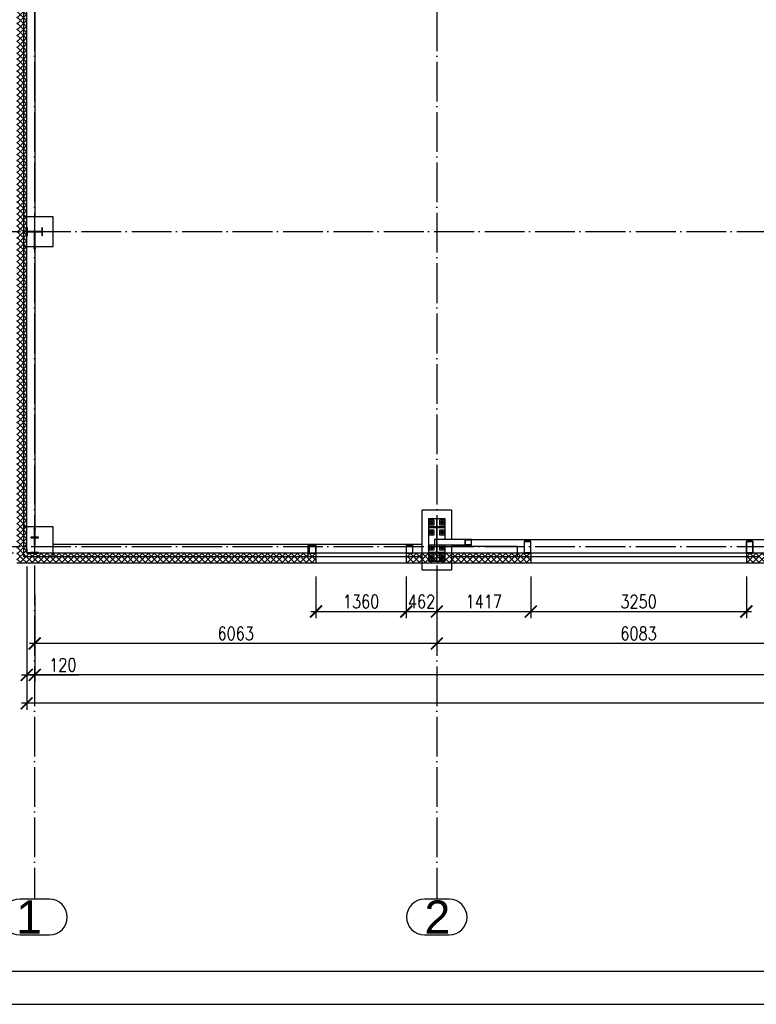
# Paper-space layout '_' of a CAD drawing. Header units: millimetres. Extents: x -84 to 607, y -65 to 286.
# Tile 2 of 10: x 43 to 154, y -11 to 138. Entities that reach past the tile are written whole.
import ezdxf

# ---------------------------------------------------------------- set-up
doc = ezdxf.new("R2010")
doc.units = ezdxf.units.MM
doc.linetypes.add('ACAD_ISO04W100', pattern=[30, 24, -3, 0, -3])
doc.layers.get('0').update_dxf_attribs({"linetype": 'CONTINUOUS'})
doc.layers.get('DEFPOINTS').update_dxf_attribs({"linetype": 'CONTINUOUS'})
doc.layers.add('0-AS', color=7, linetype='CONTINUOUS')
doc.layers.add('FRAME', color=5, linetype='CONTINUOUS')
doc.styles.add('Arial', font='arial.ttf')
doc.styles.add('DIM', font='romans.shx', dxfattribs={"width": 0.8})
doc.dimstyles.new('DIM_100', dxfattribs={"dimtxt": 2, "dimasz": 1.8, "dimexe": 1, "dimexo": 2, "dimgap": 0.5, "dimtad": 1, "dimdec": 0, "dimlfac": 100, "dimzin": 12, "dimdsep": 46, "dimtxsty": 'DIM', "dimblk1": 'ARCHTICK', "dimblk2": 'ARCHTICK', "dimsah": 1, "dimcen": 1, "dimdle": 0.8, "dimclrd": 4, "dimclre": 4, "dimclrt": 3, "dimadec": 1, "dimazin": 0, "dimtfac": 1, "dimtdec": 0, "dimtmove": 0, "dimatfit": 3, "dimldrblk": 'ARCHTICK', "dimfxl": 0, "dimtolj": 1, "dimtzin": 0, "dimarcsym": 0})
pattern_1 = [(45, (733.6242, 0), (-0.4490128, 0.4490128), []), (135, (733.6242, 0), (-0.4490128, -0.4490128), [])]

# ---------------------------------------------------------------- blocks, each defined once
blk = doc.blocks.new('*U82')
at = {"layer": 'FRAME'}
for p, q in [((-1144.36, -1.49), (-524.36, -1.49)), ((-1169.36, -6.49), (-519.36, -6.49))]:
    blk.add_line(p, q, dxfattribs=at)
blk = doc.blocks.new('_ArchTick')
at = {"color": 0, "linetype": 'ByBlock', "const_width": 0.15}
blk.add_lwpolyline([(-0.5, -0.5), (0.5, 0.5)], dxfattribs=at)
blk = doc.blocks.new('*D95')
at = {"color": 4, "lineweight": -2}
for p, q in [((87.17, 54.01), (87.17, 47.71)), ((100.77, 54.01), (100.77, 47.71)), ((86.37, 48.71), (101.57, 48.71))]:
    blk.add_line(p, q, dxfattribs=at)
at = {"layer": 'DEFPOINTS', "color": 0}
for p in [(87.17, 56.01, 5), (100.77, 56.01, 5), (100.77, 48.71)]:
    blk.add_point(p, dxfattribs=at)
at = {"color": 4, "lineweight": -2, "xscale": 1.8, "yscale": 1.8, "zscale": 1.8, "rotation": 180}
blk.add_blockref('_ArchTick', (87.17, 48.71), dxfattribs=at)
at = {"color": 4, "lineweight": -2, "xscale": 1.8, "yscale": 1.8, "zscale": 1.8}
blk.add_blockref('_ArchTick', (100.77, 48.71), dxfattribs=at)
at = {"color": 3, "insert": (93.97, 50.21), "char_height": 2, "attachment_point": 5, "style": 'DIM'}
blk.add_mtext('\\A1;1360', dxfattribs=at)
blk = doc.blocks.new('*D96')
at = {"color": 4, "lineweight": -2}
for p, q in [((100.77, 54.01), (100.77, 47.71)), ((105.39, 51.27), (105.39, 47.71)), ((99.97, 48.71), (106.19, 48.71))]:
    blk.add_line(p, q, dxfattribs=at)
at = {"layer": 'DEFPOINTS', "color": 0}
for p in [(100.77, 56.01, 5), (105.39, 53.27), (105.39, 48.71)]:
    blk.add_point(p, dxfattribs=at)
at = {"color": 4, "lineweight": -2, "xscale": 1.8, "yscale": 1.8, "zscale": 1.8, "rotation": 180}
blk.add_blockref('_ArchTick', (100.77, 48.71), dxfattribs=at)
at = {"color": 4, "lineweight": -2, "xscale": 1.8, "yscale": 1.8, "zscale": 1.8}
blk.add_blockref('_ArchTick', (105.39, 48.71), dxfattribs=at)
at = {"color": 3, "insert": (103.08, 50.21), "char_height": 2, "attachment_point": 5, "style": 'DIM'}
blk.add_mtext('\\A1;462', dxfattribs=at)
blk = doc.blocks.new('*D97')
at = {"color": 4, "lineweight": -2}
for p, q in [((119.55, 54.01), (119.55, 47.71)), ((105.39, 51.27), (105.39, 47.71)), ((104.59, 48.71), (120.35, 48.71))]:
    blk.add_line(p, q, dxfattribs=at)
at = {"layer": 'DEFPOINTS', "color": 0}
for p in [(119.55, 56.01, 5), (105.39, 53.27), (119.55, 48.71)]:
    blk.add_point(p, dxfattribs=at)
at = {"color": 4, "lineweight": -2, "xscale": 1.8, "yscale": 1.8, "zscale": 1.8, "rotation": 180}
blk.add_blockref('_ArchTick', (105.39, 48.71), dxfattribs=at)
at = {"color": 4, "lineweight": -2, "xscale": 1.8, "yscale": 1.8, "zscale": 1.8}
blk.add_blockref('_ArchTick', (119.55, 48.71), dxfattribs=at)
at = {"color": 3, "insert": (112.47, 50.21), "char_height": 2, "attachment_point": 5, "style": 'DIM'}
blk.add_mtext('\\A1;1417', dxfattribs=at)
blk = doc.blocks.new('*D98')
at = {"color": 4, "lineweight": -2}
for p, q in [((119.55, 54.01), (119.55, 47.71)), ((152.05, 54.01), (152.05, 47.71)), ((118.75, 48.71), (152.85, 48.71))]:
    blk.add_line(p, q, dxfattribs=at)
at = {"layer": 'DEFPOINTS', "color": 0}
for p in [(119.55, 56.01, 5), (152.05, 56.01, 5), (152.05, 48.71)]:
    blk.add_point(p, dxfattribs=at)
at = {"color": 4, "lineweight": -2, "xscale": 1.8, "yscale": 1.8, "zscale": 1.8, "rotation": 180}
blk.add_blockref('_ArchTick', (119.55, 48.71), dxfattribs=at)
at = {"color": 4, "lineweight": -2, "xscale": 1.8, "yscale": 1.8, "zscale": 1.8}
blk.add_blockref('_ArchTick', (152.05, 48.71), dxfattribs=at)
at = {"color": 3, "insert": (135.8, 50.21), "char_height": 2, "attachment_point": 5, "style": 'DIM'}
blk.add_mtext('\\A1;3250', dxfattribs=at)
blk = doc.blocks.new('*D111')
at = {"color": 4, "lineweight": -2}
for p, q in [((105.39, 51.27), (105.39, 42.9)), ((166.22, 51.45), (166.22, 42.9)), ((167.02, 43.9), (104.59, 43.9))]:
    blk.add_line(p, q, dxfattribs=at)
at = {"layer": 'DEFPOINTS', "color": 0}
for p in [(105.39, 53.27), (166.22, 53.45), (105.39, 43.9)]:
    blk.add_point(p, dxfattribs=at)
at = {"color": 4, "lineweight": -2, "xscale": 1.8, "yscale": 1.8, "zscale": 1.8, "rotation": 180}
blk.add_blockref('_ArchTick', (105.39, 43.9), dxfattribs=at)
at = {"color": 4, "lineweight": -2, "xscale": 1.8, "yscale": 1.8, "zscale": 1.8}
blk.add_blockref('_ArchTick', (166.22, 43.9), dxfattribs=at)
at = {"color": 3, "insert": (135.8, 45.4), "char_height": 2, "attachment_point": 5, "style": 'DIM'}
blk.add_mtext('\\A1;6083', dxfattribs=at)
blk = doc.blocks.new('*D112')
at = {"color": 4, "lineweight": -2}
for p, q in [((44.76, 51.27), (44.76, 42.9)), ((105.39, 51.27), (105.39, 42.9)), ((106.19, 43.9), (43.96, 43.9))]:
    blk.add_line(p, q, dxfattribs=at)
at = {"layer": 'DEFPOINTS', "color": 0}
for p in [(44.76, 53.27), (105.39, 53.27), (44.76, 43.9)]:
    blk.add_point(p, dxfattribs=at)
at = {"color": 4, "lineweight": -2, "xscale": 1.8, "yscale": 1.8, "zscale": 1.8, "rotation": 180}
blk.add_blockref('_ArchTick', (44.76, 43.9), dxfattribs=at)
at = {"color": 4, "lineweight": -2, "xscale": 1.8, "yscale": 1.8, "zscale": 1.8}
blk.add_blockref('_ArchTick', (105.39, 43.9), dxfattribs=at)
at = {"color": 3, "insert": (75.07, 45.4), "char_height": 2, "attachment_point": 5, "style": 'DIM'}
blk.add_mtext('\\A1;6063', dxfattribs=at)
blk = doc.blocks.new('*D113')
at = {"color": 4, "lineweight": -2}
for p, q in [((43.56, 55.51), (43.56, 38.15)), ((44.76, 45.09), (44.76, 38.15)), ((42.76, 39.15), (44.76, 39.15)), ((44.76, 39.15), (51.44, 39.15))]:
    blk.add_line(p, q, dxfattribs=at)
at = {"layer": 'DEFPOINTS', "color": 0}
for p in [(43.56, 57.51, 5), (44.76, 47.09), (44.76, 39.15)]:
    blk.add_point(p, dxfattribs=at)
at = {"color": 4, "lineweight": -2, "xscale": 1.8, "yscale": 1.8, "zscale": 1.8, "rotation": 180}
blk.add_blockref('_ArchTick', (43.56, 39.15), dxfattribs=at)
at = {"color": 4, "lineweight": -2, "xscale": 1.8, "yscale": 1.8, "zscale": 1.8}
blk.add_blockref('_ArchTick', (44.76, 39.15), dxfattribs=at)
at = {"color": 3, "insert": (49, 40.65), "char_height": 2, "attachment_point": 5, "style": 'DIM'}
blk.add_mtext('\\A1;120', dxfattribs=at)
blk = doc.blocks.new('*D115')
at = {"color": 4, "lineweight": -2}
for p, q in [((43.56, 55.51), (43.56, 33.87)), ((410.54, 55.51), (410.54, 33.87)), ((411.34, 34.87), (42.76, 34.87))]:
    blk.add_line(p, q, dxfattribs=at)
at = {"layer": 'DEFPOINTS', "color": 0}
for p in [(43.56, 57.51), (410.54, 57.51), (43.56, 34.87)]:
    blk.add_point(p, dxfattribs=at)
at = {"color": 4, "lineweight": -2, "xscale": 1.8, "yscale": 1.8, "zscale": 1.8, "rotation": 180}
blk.add_blockref('_ArchTick', (43.56, 34.87), dxfattribs=at)
at = {"color": 4, "lineweight": -2, "xscale": 1.8, "yscale": 1.8, "zscale": 1.8}
blk.add_blockref('_ArchTick', (410.54, 34.87), dxfattribs=at)
at = {"color": 3, "insert": (227.05, 36.37), "char_height": 2, "attachment_point": 5, "style": 'DIM'}
blk.add_mtext('\\A1;36698', dxfattribs=at)
blk = doc.blocks.new('*D120')
at = {"color": 4, "lineweight": -2}
for p, q in [((25.67, 58.51), (25.67, 65.19)), ((34.78, 58.51), (24.67, 58.51)), ((25.67, 56.71), (25.67, 58.51)), ((41.56, 57.51), (24.67, 57.51))]:
    blk.add_line(p, q, dxfattribs=at)
at = {"layer": 'DEFPOINTS', "color": 0}
for p in [(25.67, 58.51), (36.78, 58.51), (43.56, 57.51, 5)]:
    blk.add_point(p, dxfattribs=at)
at = {"color": 4, "lineweight": -2, "xscale": 1.8, "yscale": 1.8, "zscale": 1.8}
for p, rotation in [((25.67, 58.51), 90), ((25.67, 57.51), 270)]:
    blk.add_blockref('_ArchTick', p, dxfattribs=dict(at, rotation=rotation))
at = {"color": 3, "insert": (24.17, 62.75), "char_height": 2, "attachment_point": 5, "rotation": 90, "style": 'DIM'}
blk.add_mtext('\\A1;100', dxfattribs=at)
blk = doc.blocks.new('*D122')
at = {"color": 4, "lineweight": -2}
for p, q in [((21.96, 205.31), (21.96, 56.71)), ((41.56, 204.51), (20.96, 204.51)), ((41.56, 57.51), (20.96, 57.51))]:
    blk.add_line(p, q, dxfattribs=at)
at = {"layer": 'DEFPOINTS', "color": 0}
for p in [(43.56, 204.51), (21.96, 57.51), (43.56, 57.51, 5)]:
    blk.add_point(p, dxfattribs=at)
at = {"color": 4, "lineweight": -2, "xscale": 1.8, "yscale": 1.8, "zscale": 1.8}
for p, rotation in [((21.96, 204.51), 90), ((21.96, 57.51), 270)]:
    blk.add_blockref('_ArchTick', p, dxfattribs=dict(at, rotation=rotation))
at = {"color": 3, "insert": (20.46, 131.01), "char_height": 2, "attachment_point": 5, "rotation": 90, "style": 'DIM'}
blk.add_mtext('\\A1;14700', dxfattribs=at)
blk = doc.blocks.new('*D123')
at = {"color": 4, "lineweight": -2}
for p, q in [((409.34, 55.26), (409.34, 38.15)), ((44.76, 51.27), (44.76, 38.15)), ((410.14, 39.15), (43.96, 39.15))]:
    blk.add_line(p, q, dxfattribs=at)
at = {"layer": 'DEFPOINTS', "color": 0}
for p in [(409.34, 57.26), (44.76, 53.27), (44.76, 39.15)]:
    blk.add_point(p, dxfattribs=at)
at = {"color": 4, "lineweight": -2, "xscale": 1.8, "yscale": 1.8, "zscale": 1.8, "rotation": 180}
blk.add_blockref('_ArchTick', (44.76, 39.15), dxfattribs=at)
at = {"color": 4, "lineweight": -2, "xscale": 1.8, "yscale": 1.8, "zscale": 1.8}
blk.add_blockref('_ArchTick', (409.34, 39.15), dxfattribs=at)
at = {"color": 3, "insert": (227.05, 40.65), "char_height": 2, "attachment_point": 5, "style": 'DIM'}
blk.add_mtext('\\A1;36458', dxfattribs=at)

psp = doc.layouts.new('_')

# ---------------------------------------------------------------- hatches: boundary and pattern name
h = psp.add_hatch()
h.set_pattern_fill('ANSI37', color=4, scale=0.2)
h.set_pattern_definition(pattern_1)
h.paths.add_polyline_path([(43.557, 204.505), (42.057, 206.005), (42.057, 56.005), (43.557, 57.505)])
h = psp.add_hatch()
h.set_pattern_fill('ANSI37', color=4, scale=0.2)
h.set_pattern_definition(pattern_1)
h.paths.add_polyline_path([(87.167, 56.005), (87.167, 57.505), (43.557, 57.505), (42.057, 56.005)])
h.paths.add_polyline_path([(119.552, 56.005), (119.552, 57.505), (100.767, 57.505), (100.767, 56.005)])
h.paths.add_polyline_path([(395.372, 57.505), (395.372, 56.005), (412.037, 56.005), (410.537, 57.505)])
h.paths.add_polyline_path([(334.542, 57.505), (334.542, 56.005), (362.872, 56.005), (362.872, 57.505)])
h.paths.add_polyline_path([(273.712, 57.505), (273.712, 56.005), (302.042, 56.005), (302.042, 57.505)])
h.paths.add_polyline_path([(180.382, 56.005), (180.382, 57.505), (152.052, 57.505), (152.052, 56.005)])
h.paths.add_polyline_path([(212.882, 57.505), (212.882, 56.005), (241.212, 56.005), (241.212, 57.505)])

# ---------------------------------------------------------------- linework, layer by layer
at = {"color": 4}
for p, q in [((43.557, 57.505, 5), (43.557, 204.505)), ((410.537, 57.505), (43.557, 57.505, 5)), ((87.167, 57.505, 5), (87.167, 56.005, 5)), ((100.767, 57.505, 5), (100.767, 56.005, 5)), ((119.552, 57.505, 5), (119.552, 56.005, 5)), ((152.052, 57.505, 5), (152.052, 56.005, 5)), ((412.037, 56.005), (42.057, 56.005, 5))]:
    psp.add_line(p, q, dxfattribs=at)
at = {"layer": '0-AS', "color": 1, "linetype": 'ACAD_ISO04W100', "ltscale": 0.25}
for p, q in [((44.757, 253.243), (44.757, 5.332)), ((105.387, 253.243), (105.387, 5.332)), ((-1.392, 106.005), (467.821, 106.005)), ((-1.392, 58.505), (467.821, 58.505))]:
    psp.add_line(p, q, dxfattribs=at)
at = {"layer": '0-AS', "color": 3, "linetype": 'Continuous', "ltscale": 0.25}
for p, q in [((43.057, 153.755), (43.057, 108.255)), ((44.857, 108.255), (44.857, 153.755)), ((44.857, 108.255), (43.057, 108.255)), ((43.057, 108.255), (43.057, 103.755)), ((47.557, 108.255), (44.857, 108.255)), ((47.557, 103.755), (47.557, 108.255)), ((43.057, 103.755), (44.677, 103.755)), ((43.057, 103.755), (43.057, 61.505)), ((44.837, 103.755), (44.857, 103.755)), ((44.857, 61.505), (44.857, 103.755)), ((44.857, 103.755), (47.557, 103.755)), ((107.637, 64.005), (103.137, 64.005)), ((103.137, 64.005), (103.137, 58.805)), ((107.637, 59.555), (107.637, 64.005)), ((44.857, 61.505), (43.057, 61.505)), ((43.057, 61.505), (43.057, 57.005)), ((47.557, 61.505), (44.857, 61.505)), ((47.557, 58.805), (47.557, 61.505)), ((160.976, 59.505), (110.627, 59.505)), ((85.967, 58.805), (47.557, 58.805)), ((47.557, 57.005), (47.557, 58.805)), ((85.967, 57.005), (85.967, 58.805)), ((103.137, 58.805), (85.967, 58.805)), ((103.137, 58.805), (103.137, 57.005)), ((107.637, 58.505), (107.637, 58.755)), ((117.552, 58.505), (107.637, 58.505)), ((107.637, 57.005), (107.637, 58.505)), ((117.552, 57.005), (117.552, 58.505)), ((43.057, 57.005), (47.557, 57.005)), ((47.557, 57.005), (85.967, 57.005)), ((85.967, 57.005), (103.137, 57.005)), ((103.137, 57.005), (103.137, 55.005)), ((107.637, 57.005), (117.552, 57.005)), ((107.637, 55.005), (107.637, 57.005)), ((117.552, 57.005), (154.052, 57.005)), ((103.137, 55.005), (107.637, 55.005))]:
    psp.add_line(p, q, dxfattribs=at)
at = {"layer": '0-AS', "color": 145, "linetype": 'Continuous', "ltscale": 0.25}
for p, q in [((43.655, 106.605), (43.557, 106.605)), ((43.557, 106.605), (43.557, 105.405)), ((43.655, 106.036), (43.655, 106.605)), ((45.859, 106.036), (43.655, 106.036)), ((43.655, 105.974), (45.859, 105.974)), ((43.655, 105.405), (43.655, 105.974)), ((44.677, 105.974), (44.677, 103.483)), ((44.837, 103.483), (44.837, 105.974)), ((45.957, 106.605), (45.859, 106.605)), ((45.859, 106.605), (45.859, 106.036)), ((45.859, 105.974), (45.859, 105.405)), ((45.957, 105.405), (45.957, 106.605)), ((43.557, 105.405), (43.655, 105.405)), ((45.859, 105.405), (45.957, 105.405)), ((44.677, 103.483), (44.7, 103.574)), ((44.677, 103.483), (44.7, 103.392)), ((44.7, 103.574), (44.757, 103.612)), ((44.7, 103.392), (44.757, 103.354)), ((44.757, 103.612), (44.813, 103.574)), ((44.757, 103.354), (44.813, 103.392)), ((44.813, 103.574), (44.837, 103.483)), ((44.813, 103.392), (44.837, 103.483)), ((44.7, 61.319), (44.677, 61.228)), ((44.7, 61.137), (44.677, 61.228)), ((44.677, 61.228), (44.677, 59.905)), ((44.757, 61.357), (44.7, 61.319)), ((44.757, 61.099), (44.7, 61.137)), ((44.813, 61.319), (44.757, 61.357)), ((44.813, 61.137), (44.757, 61.099)), ((44.837, 61.228), (44.813, 61.319)), ((44.837, 61.228), (44.813, 61.137)), ((44.837, 59.905), (44.837, 61.228)), ((45.357, 59.905), (44.157, 59.905)), ((44.157, 59.905), (44.157, 59.807)), ((44.157, 59.807), (44.726, 59.807)), ((44.677, 59.807), (44.677, 58.705)), ((44.726, 59.807), (44.726, 57.603)), ((44.788, 59.807), (45.357, 59.807)), ((44.788, 57.603), (44.788, 59.807)), ((44.837, 58.705), (44.837, 59.807)), ((45.357, 59.807), (45.357, 59.905)), ((105.347, 59.555), (105.049, 59.555)), ((105.049, 59.555), (105.049, 58.755)), ((109.679, 59.555), (105.427, 59.555)), ((109.715, 59.555), (109.679, 59.555)), ((109.679, 58.755), (109.679, 59.555)), ((110.627, 59.555), (109.715, 59.555)), ((109.715, 59.525), (110.592, 59.525)), ((109.715, 58.785), (109.715, 59.525)), ((110.592, 58.785), (110.592, 59.525)), ((110.627, 58.755), (110.627, 59.555)), ((43.617, 58.105), (43.557, 58.105)), ((43.557, 58.105), (43.557, 57.505)), ((43.617, 57.565), (43.617, 58.105)), ((87.167, 58.705), (86.167, 58.705)), ((86.167, 58.705), (86.167, 57.505)), ((86.197, 58.675), (87.137, 58.675)), ((86.197, 57.535), (86.197, 58.675)), ((87.137, 58.675), (87.137, 57.535)), ((87.167, 57.505), (87.167, 58.705)), ((101.767, 58.705), (100.767, 58.705)), ((100.767, 58.705), (100.767, 57.505)), ((100.797, 58.675), (101.737, 58.675)), ((100.797, 57.535), (100.797, 58.675)), ((101.737, 58.675), (101.737, 57.535)), ((101.767, 57.505), (101.767, 58.705)), ((105.049, 58.755), (105.347, 58.755)), ((105.427, 58.755), (109.679, 58.755)), ((109.679, 58.755), (110.627, 58.755)), ((110.592, 58.785), (109.715, 58.785)), ((119.552, 59.305), (118.552, 59.305)), ((118.552, 59.305), (118.552, 57.505)), ((118.592, 59.265), (119.512, 59.265)), ((118.592, 57.545), (118.592, 59.265)), ((119.512, 59.265), (119.512, 57.545)), ((119.552, 57.505), (119.552, 59.305)), ((153.052, 59.305), (152.052, 59.305)), ((152.052, 59.305), (152.052, 57.505)), ((152.092, 59.265), (153.012, 59.265)), ((152.092, 57.545), (152.092, 59.265)), ((153.012, 59.265), (153.012, 57.545)), ((153.052, 57.505), (153.052, 59.305)), ((43.557, 57.505), (44.157, 57.505)), ((44.157, 57.565), (43.617, 57.565)), ((44.726, 57.603), (44.157, 57.603)), ((44.157, 57.603), (44.157, 57.505)), ((44.157, 57.565), (44.157, 57.505)), ((44.157, 57.505), (45.357, 57.505)), ((45.357, 57.603), (44.788, 57.603)), ((45.357, 57.505), (45.357, 57.603)), ((86.167, 57.505), (87.167, 57.505)), ((87.137, 57.535), (86.197, 57.535)), ((100.767, 57.505), (101.767, 57.505)), ((101.737, 57.535), (100.797, 57.535)), ((118.552, 57.505), (119.552, 57.505)), ((119.512, 57.545), (118.592, 57.545)), ((152.052, 57.505), (153.052, 57.505)), ((153.012, 57.545), (152.092, 57.545))]:
    psp.add_line(p, q, dxfattribs=at)
at = {"layer": '0-AS', "color": 30, "linetype": 'Continuous', "ltscale": 0.25}
for p, q in [((105.337, 62.705), (104.137, 62.705)), ((104.137, 62.705), (104.137, 61.505)), ((104.987, 62.505), (104.287, 62.505)), ((104.287, 62.505), (104.287, 61.805)), ((104.987, 61.805), (104.987, 62.505)), ((105.437, 62.705), (105.337, 62.705)), ((105.337, 62.705), (105.337, 61.905)), ((105.437, 61.905), (105.437, 62.705)), ((106.637, 62.705), (105.437, 62.705)), ((106.487, 62.505), (105.787, 62.505)), ((105.787, 62.505), (105.787, 61.805)), ((106.487, 61.805), (106.487, 62.505)), ((106.637, 61.505), (106.637, 62.705)), ((106.637, 61.505), (104.137, 61.505)), ((104.137, 61.505), (104.137, 61.385)), ((104.137, 61.385), (106.637, 61.385)), ((104.137, 61.385), (104.137, 57.625)), ((104.287, 61.805), (104.987, 61.805)), ((104.987, 61.005), (104.287, 61.005)), ((104.287, 61.005), (104.287, 60.305)), ((104.987, 60.305), (104.987, 61.005)), ((105.437, 61.905), (105.337, 61.905)), ((105.337, 61.905), (105.337, 61.505)), ((105.347, 61.385), (105.427, 61.385)), ((105.347, 61.385), (105.347, 57.625)), ((105.427, 57.625), (105.427, 61.385)), ((105.437, 61.505), (105.437, 61.905)), ((105.787, 61.805), (106.487, 61.805)), ((106.487, 61.005), (105.787, 61.005)), ((105.787, 61.005), (105.787, 60.305)), ((106.487, 60.305), (106.487, 61.005)), ((106.637, 61.385), (106.637, 61.505)), ((106.637, 59.555), (106.637, 61.385)), ((104.287, 60.305), (104.987, 60.305)), ((105.787, 60.305), (106.487, 60.305)), ((104.987, 58.705), (104.287, 58.705)), ((104.287, 58.705), (104.287, 58.005)), ((104.287, 58.005), (104.987, 58.005)), ((104.987, 58.005), (104.987, 58.705)), ((106.487, 58.705), (105.787, 58.705)), ((105.787, 58.705), (105.787, 58.005)), ((105.787, 58.005), (106.487, 58.005)), ((106.487, 58.005), (106.487, 58.705)), ((106.637, 57.625), (106.637, 58.755)), ((106.637, 57.625), (104.137, 57.625)), ((104.137, 57.625), (104.137, 57.505)), ((104.137, 57.505), (106.637, 57.505)), ((104.137, 57.505), (104.137, 56.305)), ((104.987, 57.205), (104.287, 57.205)), ((104.287, 57.205), (104.287, 56.505)), ((104.287, 56.505), (104.987, 56.505)), ((104.987, 56.505), (104.987, 57.205)), ((105.337, 57.505), (105.337, 57.105)), ((105.337, 57.105), (105.437, 57.105)), ((105.337, 57.105), (105.337, 56.305)), ((105.427, 57.625), (105.347, 57.625)), ((105.437, 57.105), (105.437, 57.505)), ((105.437, 56.305), (105.437, 57.105)), ((106.487, 57.205), (105.787, 57.205)), ((105.787, 57.205), (105.787, 56.505)), ((105.787, 56.505), (106.487, 56.505)), ((106.487, 56.505), (106.487, 57.205)), ((106.637, 57.505), (106.637, 57.625)), ((106.637, 56.305), (106.637, 57.505)), ((104.137, 56.305), (105.337, 56.305)), ((105.337, 56.305), (105.437, 56.305)), ((105.437, 56.305), (106.637, 56.305))]:
    psp.add_line(p, q, dxfattribs=at)
at = {"layer": '0-AS', "color": 7, "linetype": 'Continuous', "ltscale": 0.25}
for p, q in [((104.476, 62.248), (104.452, 62.155)), ((104.452, 62.155), (104.476, 62.063)), ((104.554, 62.298), (104.472, 62.155)), ((104.472, 62.155), (104.554, 62.013)), ((104.544, 62.316), (104.476, 62.248)), ((104.476, 62.063), (104.544, 61.995)), ((104.537, 62.155), (104.55, 62.205)), ((104.55, 62.105), (104.537, 62.155)), ((104.637, 62.34), (104.544, 62.316)), ((104.544, 61.995), (104.637, 61.97)), ((104.55, 62.205), (104.587, 62.242)), ((104.587, 62.069), (104.55, 62.105)), ((104.719, 62.298), (104.554, 62.298)), ((104.554, 62.013), (104.719, 62.013)), ((104.587, 62.242), (104.637, 62.255)), ((104.637, 62.055), (104.587, 62.069)), ((104.729, 62.316), (104.637, 62.34)), ((104.637, 62.255), (104.687, 62.242)), ((104.687, 62.069), (104.637, 62.055)), ((104.637, 61.97), (104.729, 61.995)), ((104.687, 62.242), (104.723, 62.205)), ((104.723, 62.105), (104.687, 62.069)), ((104.801, 62.155), (104.719, 62.298)), ((104.719, 62.013), (104.801, 62.155)), ((104.723, 62.205), (104.737, 62.155)), ((104.737, 62.155), (104.723, 62.105)), ((104.797, 62.248), (104.729, 62.316)), ((104.729, 61.995), (104.797, 62.063)), ((104.822, 62.155), (104.797, 62.248)), ((104.797, 62.063), (104.822, 62.155)), ((105.976, 62.248), (105.952, 62.155)), ((105.952, 62.155), (105.976, 62.063)), ((106.054, 62.298), (105.972, 62.155)), ((105.972, 62.155), (106.054, 62.013)), ((106.044, 62.316), (105.976, 62.248)), ((105.976, 62.063), (106.044, 61.995)), ((106.037, 62.155), (106.05, 62.205)), ((106.05, 62.105), (106.037, 62.155)), ((106.137, 62.34), (106.044, 62.316)), ((106.044, 61.995), (106.137, 61.97)), ((106.05, 62.205), (106.087, 62.242)), ((106.087, 62.069), (106.05, 62.105)), ((106.219, 62.298), (106.054, 62.298)), ((106.054, 62.013), (106.219, 62.013)), ((106.087, 62.242), (106.137, 62.255)), ((106.137, 62.055), (106.087, 62.069)), ((106.229, 62.316), (106.137, 62.34)), ((106.137, 62.255), (106.187, 62.242)), ((106.187, 62.069), (106.137, 62.055)), ((106.137, 61.97), (106.229, 61.995)), ((106.187, 62.242), (106.223, 62.205)), ((106.223, 62.105), (106.187, 62.069)), ((106.301, 62.155), (106.219, 62.298)), ((106.219, 62.013), (106.301, 62.155)), ((106.223, 62.205), (106.237, 62.155)), ((106.237, 62.155), (106.223, 62.105)), ((106.297, 62.248), (106.229, 62.316)), ((106.229, 61.995), (106.297, 62.063)), ((106.322, 62.155), (106.297, 62.248)), ((106.297, 62.063), (106.322, 62.155)), ((104.476, 60.748), (104.452, 60.655)), ((104.452, 60.655), (104.476, 60.563)), ((104.554, 60.798), (104.472, 60.655)), ((104.472, 60.655), (104.554, 60.513)), ((104.544, 60.816), (104.476, 60.748)), ((104.476, 60.563), (104.544, 60.495)), ((104.537, 60.655), (104.55, 60.705)), ((104.55, 60.605), (104.537, 60.655)), ((104.637, 60.84), (104.544, 60.816)), ((104.544, 60.495), (104.637, 60.47)), ((104.55, 60.705), (104.587, 60.742)), ((104.587, 60.569), (104.55, 60.605)), ((104.719, 60.798), (104.554, 60.798)), ((104.554, 60.513), (104.719, 60.513)), ((104.587, 60.742), (104.637, 60.755)), ((104.637, 60.555), (104.587, 60.569)), ((104.729, 60.816), (104.637, 60.84)), ((104.637, 60.755), (104.687, 60.742)), ((104.687, 60.569), (104.637, 60.555)), ((104.637, 60.47), (104.729, 60.495)), ((104.687, 60.742), (104.723, 60.705)), ((104.723, 60.605), (104.687, 60.569)), ((104.801, 60.655), (104.719, 60.798)), ((104.719, 60.513), (104.801, 60.655)), ((104.723, 60.705), (104.737, 60.655)), ((104.737, 60.655), (104.723, 60.605)), ((104.797, 60.748), (104.729, 60.816)), ((104.729, 60.495), (104.797, 60.563)), ((104.822, 60.655), (104.797, 60.748)), ((104.797, 60.563), (104.822, 60.655)), ((105.976, 60.748), (105.952, 60.655)), ((105.952, 60.655), (105.976, 60.563)), ((106.054, 60.798), (105.972, 60.655)), ((105.972, 60.655), (106.054, 60.513)), ((106.044, 60.816), (105.976, 60.748)), ((105.976, 60.563), (106.044, 60.495)), ((106.037, 60.655), (106.05, 60.705)), ((106.05, 60.605), (106.037, 60.655)), ((106.137, 60.84), (106.044, 60.816)), ((106.044, 60.495), (106.137, 60.47)), ((106.05, 60.705), (106.087, 60.742)), ((106.087, 60.569), (106.05, 60.605)), ((106.219, 60.798), (106.054, 60.798)), ((106.054, 60.513), (106.219, 60.513)), ((106.087, 60.742), (106.137, 60.755)), ((106.137, 60.555), (106.087, 60.569)), ((106.229, 60.816), (106.137, 60.84)), ((106.137, 60.755), (106.187, 60.742)), ((106.187, 60.569), (106.137, 60.555)), ((106.137, 60.47), (106.229, 60.495)), ((106.187, 60.742), (106.223, 60.705)), ((106.223, 60.605), (106.187, 60.569)), ((106.301, 60.655), (106.219, 60.798)), ((106.219, 60.513), (106.301, 60.655)), ((106.223, 60.705), (106.237, 60.655)), ((106.237, 60.655), (106.223, 60.605)), ((106.297, 60.748), (106.229, 60.816)), ((106.229, 60.495), (106.297, 60.563)), ((106.322, 60.655), (106.297, 60.748)), ((106.297, 60.563), (106.322, 60.655)), ((104.476, 58.448), (104.452, 58.355)), ((104.452, 58.355), (104.476, 58.263)), ((104.554, 58.498), (104.472, 58.355)), ((104.472, 58.355), (104.554, 58.213)), ((104.544, 58.516), (104.476, 58.448)), ((104.476, 58.263), (104.544, 58.195)), ((104.537, 58.355), (104.55, 58.405)), ((104.55, 58.305), (104.537, 58.355)), ((104.637, 58.54), (104.544, 58.516)), ((104.544, 58.195), (104.637, 58.17)), ((104.55, 58.405), (104.587, 58.442)), ((104.587, 58.269), (104.55, 58.305)), ((104.719, 58.498), (104.554, 58.498)), ((104.554, 58.213), (104.719, 58.213)), ((104.587, 58.442), (104.637, 58.455)), ((104.637, 58.255), (104.587, 58.269)), ((104.729, 58.516), (104.637, 58.54)), ((104.637, 58.455), (104.687, 58.442)), ((104.687, 58.269), (104.637, 58.255)), ((104.637, 58.17), (104.729, 58.195)), ((104.687, 58.442), (104.723, 58.405)), ((104.723, 58.305), (104.687, 58.269)), ((104.801, 58.355), (104.719, 58.498)), ((104.719, 58.213), (104.801, 58.355)), ((104.723, 58.405), (104.737, 58.355)), ((104.737, 58.355), (104.723, 58.305)), ((104.797, 58.448), (104.729, 58.516)), ((104.729, 58.195), (104.797, 58.263)), ((104.822, 58.355), (104.797, 58.448)), ((104.797, 58.263), (104.822, 58.355)), ((105.976, 58.448), (105.952, 58.355)), ((105.952, 58.355), (105.976, 58.263)), ((106.054, 58.498), (105.972, 58.355)), ((105.972, 58.355), (106.054, 58.213)), ((106.044, 58.516), (105.976, 58.448)), ((105.976, 58.263), (106.044, 58.195)), ((106.037, 58.355), (106.05, 58.405)), ((106.05, 58.305), (106.037, 58.355)), ((106.137, 58.54), (106.044, 58.516)), ((106.044, 58.195), (106.137, 58.17)), ((106.05, 58.405), (106.087, 58.442)), ((106.087, 58.269), (106.05, 58.305)), ((106.219, 58.498), (106.054, 58.498)), ((106.054, 58.213), (106.219, 58.213)), ((106.087, 58.442), (106.137, 58.455)), ((106.137, 58.255), (106.087, 58.269)), ((106.229, 58.516), (106.137, 58.54)), ((106.137, 58.455), (106.187, 58.442)), ((106.187, 58.269), (106.137, 58.255)), ((106.137, 58.17), (106.229, 58.195)), ((106.187, 58.442), (106.223, 58.405)), ((106.223, 58.305), (106.187, 58.269)), ((106.301, 58.355), (106.219, 58.498)), ((106.219, 58.213), (106.301, 58.355)), ((106.223, 58.405), (106.237, 58.355)), ((106.237, 58.355), (106.223, 58.305)), ((106.297, 58.448), (106.229, 58.516)), ((106.229, 58.195), (106.297, 58.263)), ((106.322, 58.355), (106.297, 58.448)), ((106.297, 58.263), (106.322, 58.355)), ((104.476, 56.948), (104.452, 56.855)), ((104.452, 56.855), (104.476, 56.763)), ((104.554, 56.998), (104.472, 56.855)), ((104.472, 56.855), (104.554, 56.713)), ((104.544, 57.016), (104.476, 56.948)), ((104.476, 56.763), (104.544, 56.695)), ((104.537, 56.855), (104.55, 56.905)), ((104.55, 56.805), (104.537, 56.855)), ((104.637, 57.04), (104.544, 57.016)), ((104.544, 56.695), (104.637, 56.67)), ((104.55, 56.905), (104.587, 56.942)), ((104.587, 56.769), (104.55, 56.805)), ((104.719, 56.998), (104.554, 56.998)), ((104.554, 56.713), (104.719, 56.713)), ((104.587, 56.942), (104.637, 56.955)), ((104.637, 56.755), (104.587, 56.769)), ((104.729, 57.016), (104.637, 57.04)), ((104.637, 56.955), (104.687, 56.942)), ((104.687, 56.769), (104.637, 56.755)), ((104.637, 56.67), (104.729, 56.695)), ((104.687, 56.942), (104.723, 56.905)), ((104.723, 56.805), (104.687, 56.769)), ((104.801, 56.855), (104.719, 56.998)), ((104.719, 56.713), (104.801, 56.855)), ((104.723, 56.905), (104.737, 56.855)), ((104.737, 56.855), (104.723, 56.805)), ((104.797, 56.948), (104.729, 57.016)), ((104.729, 56.695), (104.797, 56.763)), ((104.822, 56.855), (104.797, 56.948)), ((104.797, 56.763), (104.822, 56.855)), ((105.976, 56.948), (105.952, 56.855)), ((105.952, 56.855), (105.976, 56.763)), ((106.054, 56.998), (105.972, 56.855)), ((105.972, 56.855), (106.054, 56.713)), ((106.044, 57.016), (105.976, 56.948)), ((105.976, 56.763), (106.044, 56.695)), ((106.037, 56.855), (106.05, 56.905)), ((106.05, 56.805), (106.037, 56.855)), ((106.137, 57.04), (106.044, 57.016)), ((106.044, 56.695), (106.137, 56.67)), ((106.05, 56.905), (106.087, 56.942)), ((106.087, 56.769), (106.05, 56.805)), ((106.219, 56.998), (106.054, 56.998)), ((106.054, 56.713), (106.219, 56.713)), ((106.087, 56.942), (106.137, 56.955)), ((106.137, 56.755), (106.087, 56.769)), ((106.229, 57.016), (106.137, 57.04)), ((106.137, 56.955), (106.187, 56.942)), ((106.187, 56.769), (106.137, 56.755)), ((106.137, 56.67), (106.229, 56.695)), ((106.187, 56.942), (106.223, 56.905)), ((106.223, 56.805), (106.187, 56.769)), ((106.301, 56.855), (106.219, 56.998)), ((106.219, 56.713), (106.301, 56.855)), ((106.223, 56.905), (106.237, 56.855)), ((106.237, 56.855), (106.223, 56.805)), ((106.297, 56.948), (106.229, 57.016)), ((106.229, 56.695), (106.297, 56.763)), ((106.322, 56.855), (106.297, 56.948)), ((106.297, 56.763), (106.322, 56.855))]:
    psp.add_line(p, q, dxfattribs=at)
at = {"layer": '0-AS', "color": 2, "linetype": 'Continuous', "ltscale": 0.25}
for p, q in [((46.98, 5.332), (42.533, 5.332)), ((107.242, 5.332), (103.531, 5.332)), ((42.533, -0.068), (46.98, -0.068)), ((103.531, -0.068), (107.242, -0.068))]:
    psp.add_line(p, q, dxfattribs=at)
at = {"layer": '0-AS', "color": 145, "linetype": 'Continuous', "ltscale": 0.25, "extrusion": (1.95029e-13, -0.783609, 0.621254)}
psp.add_arc((44.757, 65.856, -83.067), 0.08, 40.06484, 139.93514, dxfattribs=at)
at = {"layer": '0-AS', "color": 145, "linetype": 'Continuous', "ltscale": 0.25, "extrusion": (0, 0.783609, 0.621254)}
for start, end in [(0, 65.2225), (114.77753, 180)]:
    psp.add_arc((-44.757, -36.471, 46.002), 0.08, start, end, dxfattribs=at)
at = {"layer": '0-AS', "color": 2, "linetype": 'Continuous', "ltscale": 0.25}
for centre, start, end in [((42.533, 2.632), 90, 270), ((46.98, 2.632), 270, 90), ((103.531, 2.632), 90, 270), ((107.242, 2.632), 270, 90)]:
    psp.add_arc(centre, 2.7, start, end, dxfattribs=at)

# ---------------------------------------------------------------- block references
psp.add_blockref('*U82', (1125.942, -4.037))

# ---------------------------------------------------------------- texts
at = {"layer": '0-AS', "color": 2, "style": 'Arial'}
for s, p in [('1', (41.973, 0.132)), ('2', (103.526, 0.132))]:
    psp.add_text(s, height=5, dxfattribs=at).set_placement(p)

# ---------------------------------------------------------------- dimensions: what is measured, and where the dimension line sits
at = {"color": 4}
for base, p1, p2, picture, middle in [((21.961, 57.505), (43.557, 204.505), (43.557, 57.505, 5), '*D122', (20.461, 131.005)), ((25.667, 58.505), (43.557, 57.505, 5), (36.778, 58.505), '*D120', (24.167, 62.748))]:
    dim = psp.add_linear_dim(base=base, p1=p1, p2=p2, angle=90, dimstyle='DIM_100', dxfattribs=at)
    dim.commit()
    dim.dimension.update_dxf_attribs({"geometry": picture, "text_midpoint": middle})
for base, p1, p2, picture, middle in [((44.757, 39.148), (43.557, 57.505, 5), (44.757, 47.087), '*D113', (48.999, 40.648)), ((43.557, 34.865), (410.537, 57.505), (43.557, 57.505), '*D115', (227.047, 36.365)), ((100.767, 48.708), (87.167, 56.005, 5), (100.767, 56.005, 5), '*D95', (93.967, 50.208))]:
    dim = psp.add_linear_dim(base=base, p1=p1, p2=p2, dimstyle='DIM_100', dxfattribs=at)
    dim.commit()
    dim.dimension.update_dxf_attribs({"geometry": picture, "text_midpoint": middle})
for base, p1, p2, picture, middle in [((44.757, 39.148), (409.337, 57.262), (44.757, 53.271), '*D123', (227.047, 40.648)), ((119.55157, 48.70849), (105.38656, 53.27063), (119.55157, 56.0054, 5), '*D97', (112.46907, 50.20849)), ((152.052, 48.708), (119.552, 56.005, 5), (152.052, 56.005, 5), '*D98', (135.802, 50.208)), ((44.757, 43.903), (105.387, 53.271), (44.757, 53.271), '*D112', (75.072, 45.403)), ((105.387, 43.903), (166.217, 53.452), (105.387, 53.271), '*D111', (135.802, 45.403))]:
    dim = psp.add_linear_dim(base=base, p1=p1, p2=p2, dimstyle='DIM_100', override={"dimtmove": 1}, dxfattribs=at)
    dim.commit()
    dim.dimension.update_dxf_attribs({"geometry": picture, "text_midpoint": middle})
dim = psp.add_linear_dim(base=(105.387, 48.708), p1=(100.767, 56.005, 5), p2=(105.387, 53.271), dimstyle='DIM_100', override={"dimtmove": 1}, dxfattribs=at)
dim.commit()
dim.dimension.update_dxf_attribs({"geometry": '*D96', "text_midpoint": (103.077, 48.708), "dimtype": 160})

doc.saveas('drawing.dxf')
